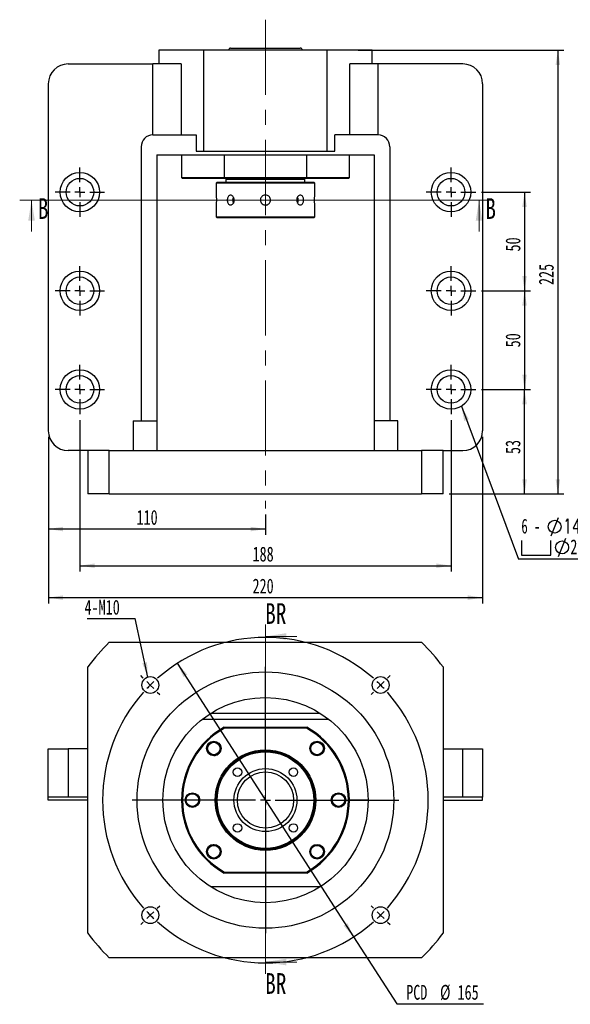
# Paper-space layout 'MBCS30L-I' of a CAD drawing. Header units: millimetres. Extents: x 9 to 324, y 11 to 196.
# Tile 1 of 4: x 9 to 102, y 21 to 188. Entities that reach past the tile are written whole.
import ezdxf

# ---------------------------------------------------------------- set-up
doc = ezdxf.new("R2010")
doc.units = ezdxf.units.MM
doc.linetypes.add('CENTERX2', pattern=[20.32, 12.7, -2.54, 2.54, -2.54])
doc.layers.add('圖層0', color=7, linetype='Continuous')
doc.styles.add('SLDTEXTSTYLE0', font='TXT', dxfattribs={"width": 0.7})
doc.styles.add('SLDTEXTSTYLE1', font='TXT', dxfattribs={"width": 0.7, "bigfont": 'bigfont'})
doc.styles.add('SLDTEXTSTYLE3', font='TXT', dxfattribs={"width": 0.75})
doc.styles.add('SLDTEXTSTYLE4', font='TXT', dxfattribs={"width": 0.633333})
doc.dimstyles.new('SLDDIMSTYLE0', dxfattribs={"dimtxt": 0.18, "dimasz": 2.5, "dimexe": 0, "dimexo": 0.0625, "dimgap": 0, "dimtad": 0, "dimtih": 1, "dimtoh": 1, "dimdec": 0, "dimrnd": 1e-09, "dimzin": 0, "dimdsep": 46, "dimtxsty": 'Standard', "dimsah": 1, "dimcen": 0.09, "dimadec": 0, "dimazin": 0, "dimtfac": 2.5, "dimtdec": 0, "dimtofl": 0, "dimtmove": 0, "dimatfit": 3, "dimfxl": 0, "dimfrac": 2, "dimtolj": 1, "dimtzin": 0, "dimarcsym": 0})
doc.dimstyles.new('SLDDIMSTYLE2', dxfattribs={"dimtxt": 2.5, "dimasz": 2.5, "dimexe": 0, "dimexo": 0.0625, "dimtad": 0, "dimtih": 1, "dimtoh": 1, "dimlfac": 3, "dimrnd": 1e-09, "dimzin": 12, "dimdsep": 46, "dimtxsty": 'SLDTEXTSTYLE0', "dimsah": 1, "dimcen": 0, "dimadec": 0, "dimazin": 3, "dimtfac": 1, "dimtmove": 0, "dimatfit": 3, "dimfxl": 0, "dimfrac": 2, "dimtolj": 1, "dimtzin": 12, "dimarcsym": 0})
doc.dimstyles.new('SLDDIMSTYLE3', dxfattribs={"dimtxt": 2.5, "dimasz": 2.5, "dimexe": 0, "dimexo": 0.0625, "dimtad": 1, "dimlfac": 3, "dimrnd": 1e-09, "dimzin": 12, "dimdsep": 46, "dimtxsty": 'SLDTEXTSTYLE0', "dimsah": 1, "dimcen": 0.09, "dimadec": 0, "dimazin": 3, "dimtfac": 1, "dimtofl": 0, "dimtmove": 0, "dimatfit": 3, "dimfxl": 0, "dimfrac": 2, "dimtolj": 1, "dimtzin": 12, "dimarcsym": 0})

# ---------------------------------------------------------------- blocks, each defined once
blk = doc.blocks.new('_D_34')
at = {"layer": '圖層0', "color": 7}
for p, q in [((35.26, 78.91), (65.03, 32.67)), ((65.03, 32.67), (72.33, 21.34)), ((72.33, 21.34), (86.98, 21.34))]:
    blk.add_line(p, q, dxfattribs=at)
for points in [[(35.26, 78.91), (36.29, 76.6), (36.94, 77.02)], [(65.03, 32.67), (64, 34.98), (63.36, 34.56)]]:
    blk.add_solid(points, dxfattribs=at)
at = {"layer": '圖層0', "color": 7, "char_height": 2.5, "attachment_point": 1, "style": 'SLDTEXTSTYLE0'}
for s, insert in [('PCD', (73.91, 24.56)), ('%%c', (79.62, 24.56)), ('165', (82.58, 24.56))]:
    blk.add_mtext(s, dxfattribs=dict(at, insert=insert))
blk = doc.blocks.new('SW_NOTE_10')
at = {"layer": '圖層0', "color": 0}
blk.add_line((-8.11, 0), (0, 0), dxfattribs=at)
at = {"layer": '圖層0', "color": 0, "insert": (-8.54, 3.15), "char_height": 2.5, "attachment_point": 1, "style": 'SLDTEXTSTYLE0'}
blk.add_mtext('4-M10', dxfattribs=at)
blk = doc.blocks.new('SW_CENTERMARKSYMBOL_17')
at = {"layer": '圖層0', "color": 0}
for p, q in [((0, 1.67), (0, 22.5)), ((-1.67, 0), (-22.5, 0)), ((0, 0), (-0.83, 0)), ((0, 0), (0, 0.83)), ((0, 0), (0, -0.83)), ((0, 0), (0.83, 0)), ((1.67, 0), (22.5, 0)), ((0, -1.67), (0, -22.5))]:
    blk.add_line(p, q, dxfattribs=at)
blk = doc.blocks.new('SW_CENTERMARKSYMBOL_18')
at = {"layer": '圖層0', "color": 0}
for p, q in [((-40.07, 1.18), (-40.48, 1.59)), ((-38.89, 0), (-39.48, 0.59)), ((-38.89, 0), (-38.3, -0.59)), ((-19.45, -17.78), (-19.45, 0.83)), ((0, 0), (-0.59, -0.59)), ((0, 0), (0.59, 0.59)), ((1.18, 1.18), (1.59, 1.59)), ((-37.71, -1.18), (-37.3, -1.59)), ((-1.18, -1.18), (-1.59, -1.59)), ((-21.11, -19.45), (-39.72, -19.45)), ((-19.45, -19.45), (-20.28, -19.45)), ((-19.45, -19.45), (-19.45, -18.61)), ((-19.45, -19.45), (-19.45, -20.28)), ((-19.45, -19.45), (-18.61, -19.45)), ((-17.78, -19.45), (0.83, -19.45)), ((-19.45, -21.11), (-19.45, -39.72)), ((-37.71, -37.71), (-37.3, -37.3)), ((-1.18, -37.71), (-1.59, -37.3)), ((-38.89, -38.89), (-39.48, -39.48)), ((-38.89, -38.89), (-38.3, -38.3)), ((0, -38.89), (-0.59, -38.3)), ((0, -38.89), (0.59, -39.48)), ((-40.07, -40.07), (-40.48, -40.48)), ((1.18, -40.07), (1.59, -40.48))]:
    blk.add_line(p, q, dxfattribs=at)
for start, end in [(48.4725, 131.5275), (135, 136.7362), (133.2638, 135), (45, 46.7362), (43.2638, 45), (138.4725, 221.5275), (318.4725, 41.5275), (223.2638, 225), (225, 226.7362), (313.2638, 315), (315, 316.7362), (228.4725, 311.5275)]:
    blk.add_arc((-19.45, -19.45), 27.5, start, end, dxfattribs=at)
blk = doc.blocks.new('_D_35')
at = {"layer": '圖層0', "color": 7}
for p, q in [((86.65, 158.52), (94.9, 158.52)), ((93.9, 158.52), (93.9, 141.86)), ((86.65, 141.86), (94.9, 141.86))]:
    blk.add_line(p, q, dxfattribs=at)
for points in [[(93.9, 158.52), (93.51, 156.02), (94.28, 156.02)], [(93.9, 141.86), (94.28, 144.36), (93.51, 144.36)]]:
    blk.add_solid(points, dxfattribs=at)
at = {"layer": '圖層0', "color": 7, "insert": (90.68, 148.5), "char_height": 2.5, "attachment_point": 1, "rotation": 90, "style": 'SLDTEXTSTYLE0'}
blk.add_mtext('50', dxfattribs=at)
blk = doc.blocks.new('_D_36')
at = {"layer": '圖層0', "color": 7}
for p, q in [((86.65, 141.86), (94.9, 141.86)), ((93.9, 141.86), (93.9, 125.19)), ((86.65, 125.19), (94.9, 125.19))]:
    blk.add_line(p, q, dxfattribs=at)
for points in [[(93.9, 141.86), (93.51, 139.36), (94.28, 139.36)], [(93.9, 125.19), (94.28, 127.69), (93.51, 127.69)]]:
    blk.add_solid(points, dxfattribs=at)
at = {"layer": '圖層0', "color": 7, "insert": (90.68, 132.3), "char_height": 2.5, "attachment_point": 1, "rotation": 90, "style": 'SLDTEXTSTYLE0'}
blk.add_mtext('50', dxfattribs=at)
blk = doc.blocks.new('_D_37')
at = {"layer": '圖層0', "color": 7}
for p, q in [((86.65, 125.19), (94.9, 125.19)), ((93.9, 107.52), (93.9, 125.19)), ((81.15, 107.52), (94.9, 107.52))]:
    blk.add_line(p, q, dxfattribs=at)
for points in [[(93.9, 125.19), (93.51, 122.69), (94.28, 122.69)], [(93.9, 107.52), (94.28, 110.02), (93.51, 110.02)]]:
    blk.add_solid(points, dxfattribs=at)
at = {"layer": '圖層0', "color": 7, "insert": (90.68, 114.27), "char_height": 2.5, "attachment_point": 1, "rotation": 90, "style": 'SLDTEXTSTYLE0'}
blk.add_mtext('53', dxfattribs=at)
blk = doc.blocks.new('_D_38')
at = {"layer": '圖層0', "color": 7}
for p, q in [((18.81, 120.02), (18.81, 94.4)), ((81.48, 120.02), (81.48, 94.4)), ((18.81, 95.4), (81.48, 95.4))]:
    blk.add_line(p, q, dxfattribs=at)
for points in [[(18.81, 95.4), (21.31, 95.01), (21.31, 95.78)], [(81.48, 95.4), (78.98, 95.78), (78.98, 95.01)]]:
    blk.add_solid(points, dxfattribs=at)
at = {"layer": '圖層0', "color": 7, "insert": (47.96, 98.62), "char_height": 2.5, "attachment_point": 1, "style": 'SLDTEXTSTYLE0'}
blk.add_mtext('188', dxfattribs=at)
blk = doc.blocks.new('_D_39')
at = {"layer": '圖層0', "color": 7}
for p, q in [((13.48, 117.19), (13.48, 89)), ((86.81, 117.19), (86.81, 89)), ((13.48, 90), (86.81, 90))]:
    blk.add_line(p, q, dxfattribs=at)
for points in [[(13.48, 90), (15.98, 89.62), (15.98, 90.39)], [(86.81, 90), (84.31, 90.39), (84.31, 89.62)]]:
    blk.add_solid(points, dxfattribs=at)
at = {"layer": '圖層0', "color": 7, "insert": (47.96, 93.22), "char_height": 2.5, "attachment_point": 1, "style": 'SLDTEXTSTYLE0'}
blk.add_mtext('220', dxfattribs=at)
blk = doc.blocks.new('_D_40')
at = {"layer": '圖層0', "color": 7}
for p, q in [((13.48, 117.19), (13.48, 100.6)), ((50.15, 104.08), (50.15, 100.6)), ((50.15, 101.6), (13.48, 101.6))]:
    blk.add_line(p, q, dxfattribs=at)
for points in [[(13.48, 101.6), (15.98, 101.21), (15.98, 101.98)], [(50.15, 101.6), (47.65, 101.98), (47.65, 101.21)]]:
    blk.add_solid(points, dxfattribs=at)
at = {"layer": '圖層0', "color": 7, "insert": (28.37, 104.82), "char_height": 2.5, "attachment_point": 1, "style": 'SLDTEXTSTYLE0'}
blk.add_mtext('110', dxfattribs=at)
blk = doc.blocks.new('_D_41')
at = {"layer": '圖層0', "color": 7}
for p, q in [((65.81, 182.52), (100.53, 182.52)), ((99.53, 182.52), (99.53, 107.52)), ((81.15, 107.52), (100.53, 107.52))]:
    blk.add_line(p, q, dxfattribs=at)
for points in [[(99.53, 182.52), (99.14, 180.02), (99.91, 180.02)], [(99.53, 107.52), (99.91, 110.02), (99.14, 110.02)]]:
    blk.add_solid(points, dxfattribs=at)
at = {"layer": '圖層0', "color": 7, "insert": (96.31, 142.83), "char_height": 2.5, "attachment_point": 1, "rotation": 90, "style": 'SLDTEXTSTYLE0'}
blk.add_mtext('225', dxfattribs=at)
blk = doc.blocks.new('SW_SYMBOL_HOLE_DIAM')
at = {"layer": '圖層0', "color": 0}
blk.add_line((300, 0), (700, 1000), dxfattribs=at)
blk.add_circle((500, 500), 350, dxfattribs=at)
blk = doc.blocks.new('SW_SYMBOL_HOLE_SPOT')
at = {"layer": '圖層0', "color": 0}
for p, q in [((0, 875), (0, 75)), ((1600, 75), (1600, 875)), ((0, 75), (1600, 75))]:
    blk.add_line(p, q, dxfattribs=at)
blk = doc.blocks.new('SW_NOTE_11')
at = {"layer": '圖層0', "color": 0}
blk.add_line((16.08, 0), (0, 0), dxfattribs=at)
at = {"layer": '圖層0', "color": 0, "xscale": 0.003121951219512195, "yscale": 0.003121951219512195, "zscale": 0.003121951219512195}
for name, p in [('SW_SYMBOL_HOLE_DIAM', (4.56, 3.93)), ('SW_SYMBOL_HOLE_DIAM', (5.8, 0.43)), ('SW_SYMBOL_HOLE_SPOT', (0.49, 0.43))]:
    blk.add_blockref(name, p, dxfattribs=at)
at = {"layer": '圖層0', "color": 0, "char_height": 2.5, "attachment_point": 1}
for s, insert, style in [('6 -', (0.49, 6.84), 'SLDTEXTSTYLE4'), ('14\\M+18AD1\\M+190FA', (7.53, 6.84), 'SLDTEXTSTYLE1'), ('20', (8.76, 3.34), 'SLDTEXTSTYLE0')]:
    blk.add_mtext(s, dxfattribs=dict(at, insert=insert, style=style))
blk = doc.blocks.new('SW_CENTERMARKSYMBOL_19')
at = {"layer": '圖層0', "color": 0}
for p, q in [((0, 1.67), (0, 4.17)), ((-1.67, 0), (-4.17, 0)), ((0, 0), (-0.83, 0)), ((0, 0), (0, 0.83)), ((0, 0), (0, -0.83)), ((0, 0), (0.83, 0)), ((1.67, 0), (4.17, 0)), ((0, -1.67), (0, -4.17))]:
    blk.add_line(p, q, dxfattribs=at)
blk = doc.blocks.new('SW_CENTERMARKSYMBOL_20')
at = {"layer": '圖層0', "color": 0}
for p, q in [((0, 1.67), (0, 4.17)), ((-1.67, 0), (-4.17, 0)), ((0, 0), (-0.83, 0)), ((0, 0), (0, 0.83)), ((0, 0), (0, -0.83)), ((0, 0), (0.83, 0)), ((1.67, 0), (4.17, 0)), ((0, -1.67), (0, -4.17))]:
    blk.add_line(p, q, dxfattribs=at)
blk = doc.blocks.new('SW_CENTERMARKSYMBOL_21')
at = {"layer": '圖層0', "color": 0}
for p, q in [((0, 1.67), (0, 4.17)), ((-1.67, 0), (-4.17, 0)), ((0, 0), (-0.83, 0)), ((0, 0), (0, 0.83)), ((0, 0), (0, -0.83)), ((0, 0), (0.83, 0)), ((1.67, 0), (4.17, 0)), ((0, -1.67), (0, -4.17))]:
    blk.add_line(p, q, dxfattribs=at)
blk = doc.blocks.new('SW_CENTERMARKSYMBOL_22')
at = {"layer": '圖層0', "color": 0}
for p, q in [((0, 1.67), (0, 4.17)), ((-1.67, 0), (-4.17, 0)), ((0, 0), (-0.83, 0)), ((0, 0), (0, 0.83)), ((0, 0), (0, -0.83)), ((0, 0), (0.83, 0)), ((1.67, 0), (4.17, 0)), ((0, -1.67), (0, -4.17))]:
    blk.add_line(p, q, dxfattribs=at)
blk = doc.blocks.new('SW_CENTERMARKSYMBOL_23')
at = {"layer": '圖層0', "color": 0}
for p, q in [((0, 1.67), (0, 4.17)), ((-1.67, 0), (-4.17, 0)), ((0, 0), (-0.83, 0)), ((0, 0), (0, 0.83)), ((0, 0), (0, -0.83)), ((0, 0), (0.83, 0)), ((1.67, 0), (4.17, 0)), ((0, -1.67), (0, -4.17))]:
    blk.add_line(p, q, dxfattribs=at)
blk = doc.blocks.new('SW_CENTERMARKSYMBOL_24')
at = {"layer": '圖層0', "color": 0}
for p, q in [((0, 1.67), (0, 4.17)), ((-1.67, 0), (-4.17, 0)), ((0, 0), (-0.83, 0)), ((0, 0), (0, 0.83)), ((0, 0), (0, -0.83)), ((0, 0), (0.83, 0)), ((1.67, 0), (4.17, 0)), ((0, -1.67), (0, -4.17))]:
    blk.add_line(p, q, dxfattribs=at)

psp = doc.layouts.new('MBCS30L-I')

# ---------------------------------------------------------------- linework, layer by layer
at = {"color": 7, "linetype": 'Continuous', "lineweight": 25}
for p, q in [((32.1459, 182.524), (32.1459, 180.1907)), ((39.7109, 182.524), (32.1459, 182.524)), ((39.7109, 165.424), (39.7109, 182.524)), ((60.5809, 182.524), (39.7109, 182.524)), ((44.2626, 182.8573), (55.0522, 182.8573)), ((55.0522, 182.8573), (56.0292, 182.8573)), ((60.5809, 165.424), (60.5809, 182.524)), ((68.1459, 182.524), (60.5809, 182.524)), ((68.1459, 180.1907), (68.1459, 182.524)), ((16.8126, 180.1907), (31.1488, 180.1907)), ((31.1488, 168.1907), (31.1488, 180.1907)), ((35.8981, 180.1907), (31.1488, 180.1907)), ((35.8981, 180.1907), (35.8981, 168.1907)), ((64.3937, 168.1907), (64.3937, 180.1907)), ((69.143, 180.1907), (64.3937, 180.1907)), ((69.143, 180.1907), (69.143, 168.1907)), ((83.4792, 180.1907), (69.143, 180.1907)), ((13.4792, 176.8573), (13.4792, 118.1907)), ((86.8126, 176.8573), (86.8126, 118.1907)), ((31.1459, 168.1907), (38.4317, 168.1907)), ((38.4317, 168.1907), (38.4317, 165.424)), ((61.8601, 165.424), (61.8601, 168.1907)), ((69.1459, 168.1907), (61.8601, 168.1907)), ((29.1459, 166.1907), (29.1459, 119.8573)), ((31.8126, 164.8573), (68.4792, 164.8573)), ((31.8126, 164.8573), (31.8126, 119.8573)), ((35.9792, 164.8573), (35.9792, 161.024)), ((38.4317, 165.424), (39.7109, 165.424)), ((39.7109, 165.424), (60.5809, 165.424)), ((43.1757, 164.8573), (43.1757, 161.024)), ((57.1161, 161.024), (57.1161, 164.8573)), ((60.5809, 165.424), (61.8601, 165.424)), ((64.3126, 161.024), (64.3126, 164.8573)), ((68.4792, 164.8573), (68.4792, 119.8573)), ((71.1459, 166.1907), (71.1459, 119.8573)), ((35.9792, 161.024), (36.1459, 160.8573)), ((35.9792, 161.024), (43.1757, 161.024)), ((43.2197, 160.8573), (36.1459, 160.8573)), ((41.9792, 160.1907), (41.8126, 160.024)), ((41.8126, 160.024), (41.8126, 158.0407)), ((50.1459, 160.024), (41.8126, 160.024)), ((41.9792, 160.1907), (50.1459, 160.1907)), ((43.1757, 161.024), (57.1161, 161.024)), ((43.1757, 161.024), (43.2197, 160.8573)), ((57.0721, 160.8573), (43.2197, 160.8573)), ((43.6459, 160.8573), (43.4792, 160.6907)), ((43.4792, 160.6907), (43.4792, 160.1907)), ((50.1459, 160.6907), (43.4792, 160.6907)), ((56.8126, 160.6907), (50.1459, 160.6907)), ((50.1459, 160.1907), (58.3126, 160.1907)), ((58.4792, 160.024), (50.1459, 160.024)), ((56.8126, 160.6907), (56.6459, 160.8573)), ((56.8126, 160.1907), (56.8126, 160.6907)), ((57.0721, 160.8573), (57.1161, 161.024)), ((64.1459, 160.8573), (57.0721, 160.8573)), ((57.1161, 161.024), (64.3126, 161.024)), ((58.4792, 160.024), (58.3126, 160.1907)), ((58.4792, 158.0301), (58.4792, 160.024)), ((64.1459, 160.8573), (64.3126, 161.024)), ((41.8126, 156.3512), (41.8126, 154.3573)), ((58.4792, 154.3573), (58.4792, 156.3407)), ((41.8126, 154.3573), (41.9792, 154.1907)), ((41.8126, 154.3573), (58.4792, 154.3573)), ((58.3126, 154.1907), (41.9792, 154.1907)), ((58.3126, 154.1907), (58.4792, 154.3573)), ((27.8126, 119.8573), (27.8126, 114.8573)), ((27.8126, 119.8573), (31.8126, 119.8573)), ((31.8126, 119.8573), (31.8126, 114.8573)), ((72.4792, 119.8573), (68.4792, 119.8573)), ((68.4792, 119.8573), (68.4792, 114.8573)), ((72.4792, 114.8573), (72.4792, 119.8573)), ((20.1459, 114.8573), (16.8126, 114.8573)), ((23.7804, 114.8573), (20.1459, 114.8573)), ((20.1459, 114.8573), (20.1459, 107.524)), ((23.7804, 107.524), (23.7804, 114.8573)), ((23.7804, 114.8573), (76.5114, 114.8573)), ((76.5114, 114.8573), (76.5114, 107.524)), ((80.1459, 114.8573), (76.5114, 114.8573)), ((80.1459, 107.524), (80.1459, 114.8573)), ((80.1459, 114.8573), (83.4792, 114.8573)), ((23.7804, 107.524), (20.1459, 107.524)), ((23.7804, 107.524), (76.5114, 107.524)), ((80.1459, 107.524), (76.5114, 107.524)), ((23.7804, 82.4577), (76.5114, 82.4577)), ((20.1459, 33.2911), (20.1459, 78.2911)), ((80.1459, 78.2911), (80.1459, 33.2911)), ((40.9083, 70.4577), (59.3835, 70.4577)), ((39.4845, 69.4577), (60.8074, 69.4577)), ((43.1757, 68.1244), (43.2197, 67.9577)), ((43.1757, 68.1244), (57.1161, 68.1244)), ((57.0721, 67.9577), (43.2197, 67.9577)), ((57.0721, 67.9577), (57.1161, 68.1244)), ((40.4739, 65.0802), (40.6401, 65.3425)), ((59.4351, 65.463), (59.6973, 65.2968)), ((13.4792, 56.2911), (13.4792, 64.4577)), ((13.4792, 64.4577), (16.8126, 64.4577)), ((16.8126, 64.4577), (16.8126, 56.2911)), ((20.1459, 64.4577), (16.8126, 64.4577)), ((80.1459, 64.4577), (83.4792, 64.4577)), ((83.4792, 56.2911), (83.4792, 64.4577)), ((83.4792, 64.4577), (86.8126, 64.4577)), ((86.8126, 64.4577), (86.8126, 56.2911)), ((16.8126, 56.2911), (13.4792, 56.2911)), ((13.4792, 55.7911), (13.4792, 56.2911)), ((20.1459, 55.7911), (13.4792, 55.7911)), ((20.1459, 56.2911), (16.8126, 56.2911)), ((35.9792, 55.7911), (32.8126, 55.7911)), ((63.5535, 56.0618), (63.6214, 55.7588)), ((67.4792, 55.7911), (64.3126, 55.7911)), ((83.4792, 56.2911), (80.1459, 56.2911)), ((80.1459, 55.7911), (86.8126, 55.7911)), ((86.8126, 56.2911), (83.4792, 56.2911)), ((86.8126, 55.7911), (86.8126, 56.2911)), ((40.8568, 46.1191), (40.5945, 46.2853)), ((59.8179, 46.5019), (59.6517, 46.2396)), ((43.1757, 43.4577), (43.2197, 43.6244)), ((57.1161, 43.4577), (43.1757, 43.4577)), ((43.2197, 43.6244), (57.0721, 43.6244)), ((57.0721, 43.6244), (57.1161, 43.4577)), ((59.3835, 41.1244), (40.9083, 41.1244)), ((76.5114, 29.1244), (23.7804, 29.1244))]:
    psp.add_line(p, q, dxfattribs=at)
at = {"color": 7, "linetype": 'Continuous', "lineweight": 18}
for p, q in [((88.2137, 157.1913), (8.6457, 157.1913)), ((10.6457, 151.8713), (10.6457, 157.1913)), ((86.2137, 151.8713), (86.2137, 157.1913)), ((50.1459, 85.4387), (50.1459, 26.4234)), ((55.4659, 83.4387), (50.1459, 83.4387)), ((55.4659, 28.4234), (50.1459, 28.4234))]:
    psp.add_line(p, q, dxfattribs=at)
at = {"color": 7, "linetype": 'Continuous', "lineweight": 25}
for centre, radius in [((18.8126, 158.524), 3.3333), ((81.4792, 158.524), 3.3333), ((18.8126, 158.524), 2.3333), ((81.4792, 158.524), 2.3333), ((18.8126, 141.8573), 3.3333), ((81.4792, 141.8573), 3.3333), ((18.8126, 141.8573), 2.3333), ((81.4792, 141.8573), 2.3333), ((18.8126, 125.1907), 3.3333), ((81.4792, 125.1907), 3.3333), ((18.8126, 125.1907), 2.3333), ((81.4792, 125.1907), 2.3333), ((50.1459, 55.7911), 21.6667), ((30.7005, 75.2365), 1.4167), ((69.5913, 75.2365), 1.4167), ((50.1459, 55.7911), 17.3333), ((41.4249, 64.512), 1.2333), ((41.4249, 64.512), 1.1333), ((41.4249, 64.512), 1.0667), ((58.8669, 64.512), 1.2333), ((58.8669, 64.512), 1.1333), ((58.8669, 64.512), 1.0667), ((50.1459, 55.7911), 8.5), ((50.1459, 55.7911), 8.3333), ((50.1459, 55.7911), 8.1667), ((45.4319, 60.5051), 0.7167), ((50.1459, 55.7911), 5.3167), ((50.1459, 55.7911), 4.75), ((54.86, 60.5051), 0.7167), ((37.8126, 55.7911), 1.2333), ((37.8126, 55.7911), 1.1333), ((37.8126, 55.7911), 1.0667), ((62.4792, 55.7911), 1.2333), ((62.4792, 55.7911), 1.1333), ((62.4792, 55.7911), 1.0667), ((45.4319, 51.077), 0.7167), ((54.86, 51.077), 0.7167), ((41.4249, 47.0701), 1.2333), ((58.8669, 47.0701), 1.2333), ((41.4249, 47.0701), 1.1333), ((41.4249, 47.0701), 1.0667), ((58.8669, 47.0701), 1.1333), ((58.8669, 47.0701), 1.0667), ((30.7005, 36.3456), 1.4167), ((69.5913, 36.3456), 1.4167)]:
    psp.add_circle(centre, radius, dxfattribs=at)
for centre, radius, start, end in [((44.2626, 182.524), 0.3333, 90, 180), ((56.0292, 182.524), 0.3333, 0, 90), ((16.8126, 176.8573), 3.3333, 90, 180), ((83.4792, 176.8573), 3.3333, 0, 90), ((31.1459, 166.1907), 2, 90, 180), ((69.1459, 166.1907), 2, 0, 90), ((45.6867, 157.1907), 1.084, 152.159311, 208.141152), ((54.639, 157.1734), 1.046, 332.095469, 0.943842), ((54.6388, 157.2078), 1.0463, 359.058937, 27.862253), ((16.8126, 118.1907), 3.3333, 180, 270), ((83.4792, 118.1907), 3.3333, 270, 0), ((50.1459, 55.7911), 37.5, 134.67461, 143.130102), ((50.1459, 55.7911), 37.5, 36.869898, 45.32539), ((50.1459, 55.7911), 14.1667, 119.472932, 240.527068), ((50.1459, 55.7911), 14, 119.651845, 240.348155), ((50.1459, 55.7911), 14, 299.651845, 60.348155), ((50.1459, 55.7911), 14.1667, 299.472932, 60.527068), ((50.1459, 55.7911), 37.5, 216.869898, 225.32539), ((50.1459, 55.7911), 37.5, 314.67461, 323.130102)]:
    psp.add_arc(centre, radius, start, end, dxfattribs=at)
for points, knots in [([(41.8126, 158.0407), (41.8136, 158.0313), (41.8155, 158.0126), (41.8292, 157.8669), (41.8444, 157.652), (41.8555, 157.3829), (41.8571, 157.0928), (41.8489, 156.8147), (41.8342, 156.5769), (41.8201, 156.4141), (41.8121, 156.3363), (41.8133, 156.3483), (41.8136, 156.3512)], [0, 0, 0, 0, 0.106992, 0.21397123, 0.32129559, 0.42885542, 0.53603522, 0.64281444, 0.74979672, 0.85726721, 0.96475283, 1, 1, 1, 1]), ([(44.8721, 157.1907), (44.865, 157.0972), (44.8507, 156.9103), (44.7404, 156.6614), (44.581, 156.4716), (44.387, 156.3625), (44.1848, 156.3469), (43.9973, 156.4259), (43.8433, 156.5904), (43.7368, 156.8228), (43.6868, 157.0969), (43.6973, 157.3811), (43.767, 157.6434), (43.8906, 157.8552), (44.0583, 157.9928), (44.2537, 158.0399), (44.4553, 157.9915), (44.6401, 157.8536), (44.7835, 157.6411), (44.8611, 157.4071), (44.869, 157.2521), (44.8721, 157.1907)], [0, 0, 0, 0, 0.05350562, 0.10700495, 0.16067268, 0.21445112, 0.26804735, 0.3214536, 0.37495582, 0.42869168, 0.48243655, 0.53594754, 0.58934989, 0.64293426, 0.69671059, 0.7503882, 0.8038327, 0.85727131, 0.91093954, 0.96471829, 1, 1, 1, 1]), ([(50.1459, 156.3407), (50.0506, 156.35), (49.86, 156.3687), (49.6061, 156.5144), (49.4125, 156.7293), (49.3012, 156.9984), (49.2853, 157.2884), (49.3658, 157.5669), (49.5335, 157.8033), (49.7705, 157.9714), (50.0501, 158.0516), (50.3399, 158.0348), (50.6075, 157.9236), (50.8236, 157.7302), (50.964, 157.4756), (51.0121, 157.1888), (50.9629, 156.9031), (50.8223, 156.6494), (50.6057, 156.4574), (50.367, 156.3552), (50.2087, 156.3448), (50.1459, 156.3407)], [0, 0, 0, 0, 0.05349913, 0.10699127, 0.16065714, 0.21443918, 0.26803207, 0.32142465, 0.37491877, 0.42865754, 0.48240334, 0.53590875, 0.58930152, 0.64288187, 0.69666037, 0.75033904, 0.80377204, 0.85719862, 0.91086712, 0.9646491, 1, 1, 1, 1]), ([(56.5982, 157.1907), (56.5924, 157.0972), (56.5807, 156.9103), (56.489, 156.6614), (56.3504, 156.4716), (56.1713, 156.3625), (55.9714, 156.3469), (55.7727, 156.4259), (55.5989, 156.5904), (55.4725, 156.8228), (55.4113, 157.0969), (55.4242, 157.3811), (55.5088, 157.6434), (55.6534, 157.8552), (55.8388, 157.9928), (56.0411, 158.0399), (56.2357, 157.9915), (56.4026, 157.8536), (56.5253, 157.6411), (56.5891, 157.4071), (56.5956, 157.2521), (56.5982, 157.1907)], [0, 0, 0, 0, 0.05350562, 0.10700495, 0.16067268, 0.21445112, 0.26804735, 0.3214536, 0.37495582, 0.42869168, 0.48243655, 0.53594754, 0.58934989, 0.64293426, 0.69671059, 0.7503882, 0.8038327, 0.85727131, 0.91093954, 0.96471829, 1, 1, 1, 1]), ([(58.4792, 156.3407), (58.4783, 156.35), (58.4763, 156.3687), (58.4627, 156.5144), (58.4474, 156.7293), (58.4364, 156.9984), (58.4347, 157.2885), (58.4429, 157.5666), (58.4577, 157.8044), (58.4717, 157.9672), (58.4797, 158.045), (58.4785, 158.033), (58.4782, 158.0301)], [0, 0, 0, 0, 0.10699228, 0.21397058, 0.32129631, 0.42885438, 0.53603416, 0.64281334, 0.7497956, 0.85726714, 0.96475273, 1, 1, 1, 1]), ([(41.9931, 65.463), (41.9312, 65.4956), (41.8148, 65.5568), (41.6274, 65.606), (41.4437, 65.6249), (41.2592, 65.6125), (41.0792, 65.57), (40.8517, 65.4736), (40.6334, 65.3126), (40.5185, 65.1451), (40.4739, 65.0802)], [0, 0, 0, 0, 0.120508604, 0.226454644, 0.332400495, 0.438346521, 0.544292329, 0.650238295, 0.864438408, 1, 1, 1, 1]), ([(41.5028, 63.3153), (41.5995, 63.3257), (41.8313, 63.3507), (42.1545, 63.5466), (42.4255, 63.8501), (42.5739, 64.2279), (42.5892, 64.6281), (42.4688, 65.0032), (42.2563, 65.2923), (42.0712, 65.4124), (41.9931, 65.463)], [0, 0, 0, 0, 0.098626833, 0.23646079, 0.373907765, 0.509144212, 0.642786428, 0.775420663, 0.905279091, 1, 1, 1, 1]), ([(59.8179, 63.9439), (59.8505, 64.0058), (59.9117, 64.1222), (59.9609, 64.3096), (59.9797, 64.4933), (59.9674, 64.6777), (59.9248, 64.8577), (59.8285, 65.0853), (59.6674, 65.3036), (59.5, 65.4185), (59.4351, 65.463)], [0, 0, 0, 0, 0.120508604, 0.226454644, 0.332400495, 0.438346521, 0.544292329, 0.650238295, 0.864438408, 1, 1, 1, 1]), ([(57.6659, 64.459), (57.677, 64.3538), (57.7023, 64.1134), (57.9011, 63.7824), (58.205, 63.5115), (58.5827, 63.3631), (58.983, 63.3477), (59.358, 63.4682), (59.6471, 63.6806), (59.7672, 63.8658), (59.8179, 63.9439)], [0, 0, 0, 0, 0.10629395, 0.24295549, 0.37923333, 0.51331945, 0.6458249, 0.77733094, 0.90608479, 1, 1, 1, 1]), ([(37.5419, 56.8653), (37.475, 56.8445), (37.3495, 56.8055), (37.1821, 56.7078), (37.0389, 56.5912), (36.9173, 56.4521), (36.8201, 56.2947), (36.7273, 56.0656), (36.6868, 55.7974), (36.724, 55.5977), (36.7384, 55.5203)], [0, 0, 0, 0, 0.12050821, 0.22645424, 0.33240002, 0.43834628, 0.54429204, 0.65023799, 0.86443847, 1, 1, 1, 1]), ([(38.935, 55.4267), (38.9569, 55.4923), (39.0219, 55.686), (38.9834, 56.0322), (38.8272, 56.4021), (38.5534, 56.6965), (38.2035, 56.8764), (37.8487, 56.9307), (37.6329, 56.8847), (37.5419, 56.8653)], [0, 0, 0, 0, 0.08428952, 0.24912942, 0.41131797, 0.57159454, 0.73066237, 0.88640119, 1, 1, 1, 1]), ([(36.7384, 55.5203), (36.6956, 55.638), (36.6446, 55.7782), (36.6626, 55.9228), (36.6655, 55.9461)], [0, 0, 0, 0, 0.83846754, 1, 1, 1, 1]), ([(61.3096, 55.8275), (61.3101, 55.7356), (61.3115, 55.5104), (61.4689, 55.1798), (61.7372, 54.8856), (62.0886, 54.7057), (62.443, 54.6514), (62.6589, 54.6974), (62.7499, 54.7168)], [0, 0, 0, 0, 0.12962814, 0.31762904, 0.50341368, 0.6877972, 0.8683219, 1, 1, 1, 1]), ([(62.7499, 54.7168), (62.8168, 54.7376), (62.9423, 54.7766), (63.1097, 54.8744), (63.2529, 54.9909), (63.3746, 55.1301), (63.4717, 55.2874), (63.5645, 55.5165), (63.605, 55.7847), (63.5679, 55.9844), (63.5535, 56.0618)], [0, 0, 0, 0, 0.12050821, 0.22645424, 0.33240002, 0.43834628, 0.54429204, 0.65023799, 0.86443847, 1, 1, 1, 1]), ([(40.4739, 47.6382), (40.4413, 47.5763), (40.3801, 47.46), (40.3309, 47.2725), (40.3121, 47.0888), (40.3244, 46.9044), (40.367, 46.7244), (40.4633, 46.4968), (40.6244, 46.2785), (40.7919, 46.1636), (40.8568, 46.1191)], [0, 0, 0, 0, 0.120508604, 0.226454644, 0.332400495, 0.438346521, 0.544292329, 0.650238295, 0.864438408, 1, 1, 1, 1]), ([(42.4702, 47.6168), (42.4411, 47.6749), (42.3515, 47.8539), (42.0821, 48.0683), (41.7103, 48.2196), (41.3085, 48.2342), (40.9339, 48.1139), (40.6447, 47.9015), (40.5246, 47.7163), (40.4739, 47.6382)], [0, 0, 0, 0, 0.079679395, 0.245349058, 0.408354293, 0.569437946, 0.729306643, 0.885829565, 1, 1, 1, 1]), ([(57.7329, 47.1621), (57.7269, 47.0933), (57.7095, 46.8943), (57.8271, 46.5788), (58.0348, 46.2899), (58.2204, 46.1697), (58.2987, 46.1191)], [0, 0, 0, 0, 0.164236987, 0.474557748, 0.778384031, 1, 1, 1, 1]), ([(58.2987, 46.1191), (58.3606, 46.0865), (58.477, 46.0253), (58.6645, 45.9761), (58.8481, 45.9572), (59.0326, 45.9696), (59.2126, 46.0121), (59.4402, 46.1085), (59.6584, 46.2695), (59.7734, 46.437), (59.8179, 46.5019)], [0, 0, 0, 0, 0.120508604, 0.226454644, 0.332400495, 0.438346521, 0.544292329, 0.650238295, 0.864438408, 1, 1, 1, 1])]:
    psp.add_open_spline(points, degree=3, knots=knots, dxfattribs=at)
at = {"color": 7, "linetype": 'Continuous', "lineweight": 18}
for points in [[(10.6457, 157.1913), (10.0857, 153.6913), (11.2057, 153.6913)], [(86.2137, 157.1913), (85.6537, 153.6913), (86.7737, 153.6913)], [(50.1459, 83.4387), (53.6459, 82.8787), (53.6459, 83.9987)], [(50.1459, 28.4234), (53.6459, 27.8634), (53.6459, 28.9834)]]:
    psp.add_solid(points, dxfattribs=at)
at = {"layer": '圖層0', "color": 7, "linetype": 'CENTERX2', "lineweight": 18}
psp.add_line((50.1459, 187.6685), (50.1459, 105.0758), dxfattribs=at)

# ---------------------------------------------------------------- block references
at = {"layer": '圖層0', "color": 7}
for name, p in [('SW_CENTERMARKSYMBOL_20', (18.8126, 158.524)), ('SW_CENTERMARKSYMBOL_19', (81.4792, 158.524)), ('SW_CENTERMARKSYMBOL_21', (18.8126, 141.8573)), ('SW_CENTERMARKSYMBOL_22', (81.4792, 141.8573)), ('SW_CENTERMARKSYMBOL_24', (18.8126, 125.1907)), ('SW_CENTERMARKSYMBOL_23', (81.4792, 125.1907)), ('SW_NOTE_11', (92.8667, 96.5044)), ('SW_NOTE_10', (28.1322, 86.4875)), ('SW_CENTERMARKSYMBOL_18', (69.5913, 75.2365)), ('SW_CENTERMARKSYMBOL_17', (50.1459, 55.7911))]:
    psp.add_blockref(name, p, dxfattribs=at)

# ---------------------------------------------------------------- texts
at = {"color": 7, "linetype": 'Continuous', "char_height": 3.5, "attachment_point": 1, "style": 'SLDTEXTSTYLE3'}
for s, insert in [('B', (11.718, 157.5011)), ('B', (87.286, 157.5011)), ('BR', (50.1042, 89.0685)), ('BR', (50.1042, 26.5487))]:
    psp.add_mtext(s, dxfattribs=dict(at, insert=insert))

# ---------------------------------------------------------------- dimensions: what is measured, and where the dimension line sits
at = {"layer": '圖層0', "color": 7}
for base, p1, p2, angle, picture, middle in [((99.528, 107.524), (64.8126, 182.524), (80.1459, 107.524), 90, '_D_41', (99.528, 145.024)), ((93.8978, 141.8573), (85.6459, 158.524), (85.6459, 141.8573), 90, '_D_35', (93.8978, 149.9685)), ((93.8978, 125.1907), (85.6459, 141.8573), (85.6459, 125.1907), 90, '_D_36', (93.8978, 133.7676)), ((93.8978, 125.1907), (80.1459, 107.524), (85.6459, 125.1907), 90, '_D_37', (93.8978, 115.7309)), ((81.4792, 95.3975), (18.8126, 121.024), (81.4792, 121.024), 0, '_D_38', (50.1603, 95.3975))]:
    dim = psp.add_linear_dim(base=base, p1=p1, p2=p2, angle=angle, dimstyle='SLDDIMSTYLE3', dxfattribs=at)
    dim.commit()
    dim.dimension.update_dxf_attribs({"geometry": picture, "text_midpoint": middle, "dimtype": 160})
for base, p1, p2, picture, middle in [((86.8126, 90.0022), (13.4792, 118.1907), (86.8126, 118.1907), '_D_39', (50.1603, 90.0022)), ((13.4792, 101.5965), (50.1459, 105.0758), (13.4792, 118.1907), '_D_40', (30.5718, 101.5965))]:
    dim = psp.add_linear_dim(base=base, p1=p1, p2=p2, dimstyle='SLDDIMSTYLE3', dxfattribs=at)
    dim.commit()
    dim.dimension.update_dxf_attribs({"geometry": picture, "text_midpoint": middle, "dimtype": 160})
dim = psp.add_diameter_dim_2p(p1=(65.0327, 32.6689), p2=(35.2591, 78.9132), text='PCD<>', dimstyle='SLDDIMSTYLE2', dxfattribs=at)
dim.commit()
dim.dimension.update_dxf_attribs({"geometry": '_D_34', "text_midpoint": (80.4467, 23.4014), "dimtype": 163})

# ---------------------------------------------------------------- leaders
for points in [[(83.2239, 122.3503), (92.8667, 96.5044)], [(30.2713, 76.5866), (28.1322, 86.4875)]]:
    psp.add_leader(points, dimstyle='SLDDIMSTYLE0', dxfattribs=at)

doc.saveas('drawing.dxf')
